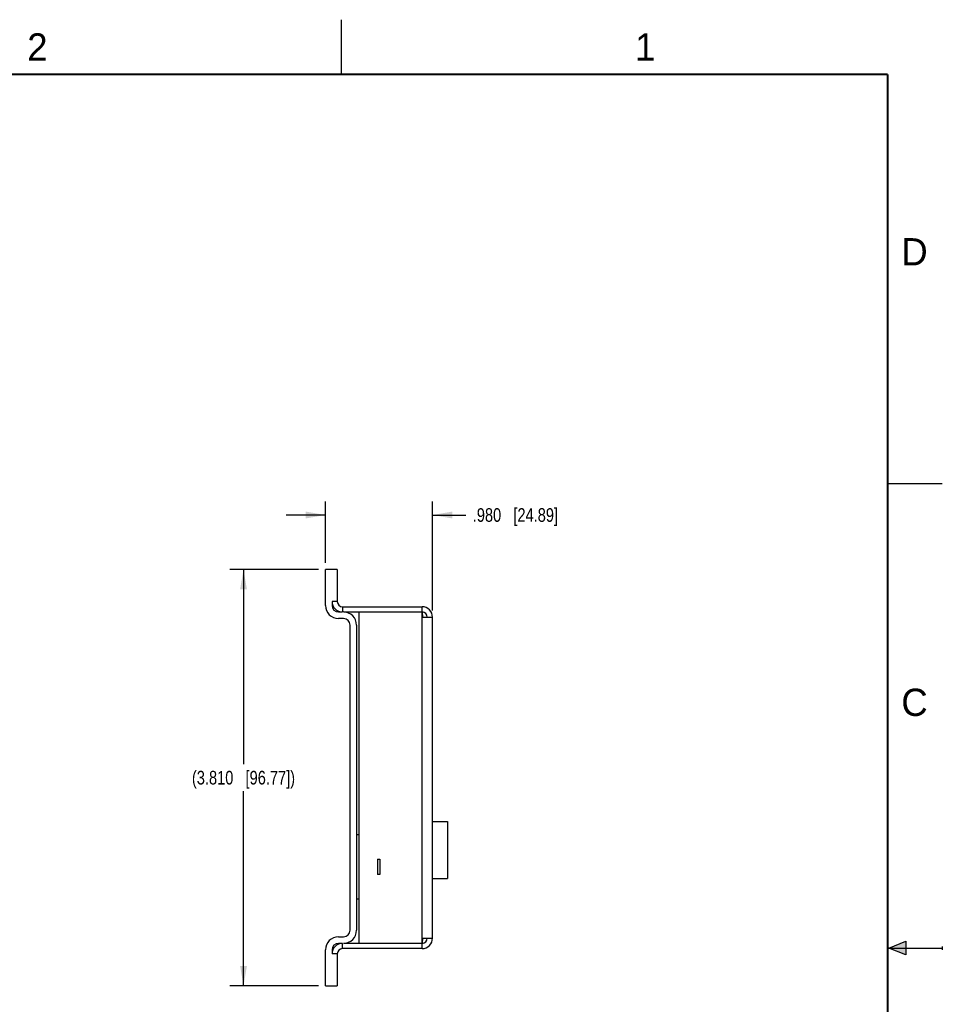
# Model space of a CAD drawing. Header units: inches. Extents: x 0 to 22, y 0 to 17.
# Tile 8 of 8: x 13.6 to 22, y 8 to 17. Entities that reach past the tile are written whole.
import ezdxf

# ---------------------------------------------------------------- set-up
doc = ezdxf.new("R2010")
doc.units = ezdxf.units.IN
doc.header["$LTSCALE"] = 1.21
doc.header["$MEASUREMENT"] = 0
doc.layers.get('0').update_dxf_attribs({"linetype": 'CONTINUOUS'})
doc.layers.add('DIMENSIONS', color=7, linetype='CONTINUOUS')
doc.styles.get("Standard").update_dxf_attribs({"font": 'txt', "width": 0.8})
doc.styles.add('TEXTSTYLE_2', font='txt')
doc.dimstyles.new('DIMSTYLE_2', dxfattribs={"dimtxt": 0.125, "dimasz": 0.18, "dimexe": 0.18, "dimexo": 0.0625, "dimgap": 0.09, "dimtad": 0, "dimtih": 1, "dimtoh": 1, "dimdec": 3, "dimzin": 4, "dimdsep": 46, "dimtxsty": 'STANDARD', "dimblk": '_FILLED', "dimblk1": '_FILLED', "dimblk2": '_FILLED', "dimcen": 0.09, "dimadec": 0, "dimazin": 0, "dimtp": 0.01, "dimtm": 0.01, "dimtfac": 1, "dimtdec": 3, "dimtofl": 0, "dimtmove": 0, "dimatfit": 3, "dimldrblk": '_FILLED', "dimfxl": 1, "dimtolj": 1, "dimtzin": 4, "dimarcsym": 0})

# ---------------------------------------------------------------- blocks, each defined once
blk = doc.blocks.new('_FILLED')
at = {"color": 0, "linetype": 'BYBLOCK'}
blk.add_solid([(0, 0), (-1, 0.174), (-1, -0.174)], dxfattribs=at)
blk = doc.blocks.new('*D10')
at = {"layer": 'DIMENSIONS', "color": 2, "linetype": 'CONTINUOUS'}
for p, q in [((16.3545, 12.0275), (16.3545, 12.59)), ((17.3345, 11.5915), (17.3345, 12.59)), ((16.3545, 12.465), (15.9945, 12.465)), ((17.3345, 12.465), (17.6401, 12.465))]:
    blk.add_line(p, q, dxfattribs=at)
at = {"layer": 'DIMENSIONS', "color": 2, "linetype": 'CONTINUOUS', "xscale": 0.18, "yscale": 0.18, "zscale": 0.18}
blk.add_blockref('_FILLED', (16.3545, 12.465), dxfattribs=at)
at = {"layer": 'DIMENSIONS', "color": 2, "linetype": 'CONTINUOUS', "xscale": 0.18, "yscale": 0.18, "zscale": 0.18, "rotation": 180}
blk.add_blockref('_FILLED', (17.3345, 12.465), dxfattribs=at)
at = {"layer": 'DIMENSIONS', "color": 2, "linetype": 'CONTINUOUS', "insert": (17.7026, 12.5275), "char_height": 0.125, "width": 1.225, "attachment_point": 1, "line_spacing_factor": 0.9}
blk.add_mtext('.980{\\Ftxt.shx;\\W1.000000;\\H0.125000; }[24.89]', dxfattribs=at)
blk = doc.blocks.new('*D11')
at = {"layer": 'DIMENSIONS', "color": 2, "linetype": 'CONTINUOUS'}
for p, q in [((16.292, 11.965), (15.4795, 11.965)), ((15.6045, 11.965), (15.6045, 10.185)), ((15.6045, 8.155), (15.6045, 9.935)), ((16.292, 8.155), (15.4795, 8.155))]:
    blk.add_line(p, q, dxfattribs=at)
at = {"layer": 'DIMENSIONS', "color": 2, "linetype": 'CONTINUOUS', "xscale": 0.18, "yscale": 0.18, "zscale": 0.18}
for p, rotation in [((15.6045, 11.965), 90), ((15.6045, 8.155), 270)]:
    blk.add_blockref('_FILLED', p, dxfattribs=dict(at, rotation=rotation))
at = {"layer": 'DIMENSIONS', "color": 2, "linetype": 'CONTINUOUS', "insert": (15.6045, 10.1225), "char_height": 0.125, "width": 1.525, "attachment_point": 2, "line_spacing_factor": 0.9}
blk.add_mtext('(3.810{\\Ftxt.shx;\\W1.000000;\\H0.125000; }[96.77])', dxfattribs=at)

msp = doc.modelspace()

# ---------------------------------------------------------------- hatches: boundary and pattern name
at = {"linetype": 'CONTINUOUS'}
msp.add_hatch(color=2, dxfattribs=at).paths.add_polyline_path([(21.6663, 8.5625), (21.6663, 8.4375), (21.51, 8.5)])

# ---------------------------------------------------------------- linework, layer by layer
at = {"color": 2, "linetype": 'CONTINUOUS'}
for p, q in [((16.5, 16.5), (16.5, 17)), ((22, 12.75), (21.5, 12.75)), ((21.51, 8.5), (21.6663, 8.5625)), ((21.51, 8.5), (22, 8.5)), ((21.6663, 8.4375), (21.51, 8.5)), ((21.6663, 8.5625), (21.6663, 8.4375)), ((22, 8.515), (22, 8.485))]:
    msp.add_line(p, q, dxfattribs=at)
at = {"color": 7, "linetype": 'CONTINUOUS'}
for p, q in [((16.3545, 11.637), (16.3545, 11.965)), ((16.4625, 11.965), (16.3545, 11.965)), ((16.4625, 11.965), (16.4625, 11.673)), ((16.4145, 11.673), (16.4145, 11.637)), ((16.4625, 11.673), (16.4145, 11.673)), ((16.4745, 11.577), (16.5105, 11.577)), ((16.5105, 11.625), (16.5105, 11.577)), ((16.5105, 11.625), (17.2385, 11.625)), ((16.5195, 11.577), (17.2385, 11.577)), ((16.6595, 11.577), (16.6595, 8.543)), ((17.2385, 8.495), (17.2385, 11.625)), ((17.2385, 11.577), (17.2436, 11.529)), ((16.5195, 11.517), (16.4745, 11.517)), ((16.5795, 8.663), (16.5795, 11.457)), ((16.6395, 11.457), (16.6395, 8.663)), ((17.2436, 11.529), (17.3345, 11.529)), ((17.3345, 8.591), (17.3345, 11.529)), ((17.3345, 9.658), (17.4715, 9.658)), ((17.4715, 9.658), (17.4715, 9.138)), ((16.6395, 9.54), (16.6595, 9.54)), ((16.8305, 9.315), (16.8535, 9.315)), ((16.8305, 9.315), (16.8305, 9.175)), ((16.8535, 9.315), (16.8535, 9.175)), ((16.8535, 9.175), (16.8305, 9.175)), ((17.3345, 9.138), (17.4715, 9.138)), ((16.6395, 8.95), (16.6595, 8.95)), ((16.4745, 8.603), (16.5195, 8.603)), ((17.2436, 8.591), (17.2385, 8.543)), ((17.2436, 8.591), (17.3345, 8.591)), ((16.3545, 8.155), (16.3545, 8.483)), ((16.4145, 8.483), (16.4145, 8.447)), ((16.5105, 8.543), (16.4745, 8.543)), ((16.5105, 8.495), (16.5105, 8.543)), ((17.2385, 8.495), (16.5105, 8.495)), ((17.2385, 8.543), (16.5195, 8.543)), ((16.4625, 8.447), (16.4145, 8.447)), ((16.4625, 8.447), (16.4625, 8.155)), ((16.3545, 8.155), (16.4625, 8.155))]:
    msp.add_line(p, q, dxfattribs=at)
at = {"color": 7, "linetype": 'CONTINUOUS', "const_width": 0.02}
for points in [[(21.5, 16.5), (0.5, 16.5)], [(21.5, 0.5), (21.5, 16.5)]]:
    msp.add_lwpolyline(points, dxfattribs=at)
at = {"color": 7, "linetype": 'CONTINUOUS'}
for centre, radius, start, end in [((16.4745, 11.637), 0.12, 180, 270), ((16.5105, 11.673), 0.096, 180, 270), ((16.4745, 11.637), 0.06, 180, 270), ((16.5105, 11.673), 0.048, 180, 270), ((16.5195, 11.457), 0.12, 0, 90), ((17.2385, 11.529), 0.096, 0, 90), ((17.2385, 11.529), 0.048, 0, 90), ((16.5195, 11.457), 0.06, 0, 90), ((16.5195, 8.663), 0.12, 270, 360), ((16.5195, 8.663), 0.06, 270, 360), ((16.4745, 8.483), 0.12, 90, 180), ((17.2385, 8.591), 0.096, 270, 360), ((17.2385, 8.591), 0.048, 270, 360), ((16.5105, 8.447), 0.096, 90, 180), ((16.4745, 8.483), 0.06, 90, 180), ((16.5105, 8.447), 0.048, 90, 180)]:
    msp.add_arc(centre, radius, start, end, dxfattribs=at)

# ---------------------------------------------------------------- texts
at = {"color": 2, "linetype": 'CONTINUOUS', "char_height": 0.25, "width": 0.25, "attachment_point": 1, "line_spacing_factor": 0.9, "style": 'TEXTSTYLE_2'}
for s, insert in [('2', (13.625, 16.875)), ('1', (19.1875, 16.875)), ('D', (21.625, 15)), ('C', (21.625, 10.875))]:
    msp.add_mtext(s, dxfattribs=dict(at, insert=insert))

# ---------------------------------------------------------------- dimensions: what is measured, and where the dimension line sits
at = {"layer": 'DIMENSIONS', "color": 2, "linetype": 'CONTINUOUS'}
dim = msp.add_linear_dim(base=(16.3545, 12.465), p1=(17.3345, 11.5915), p2=(16.3545, 12.0275), angle=180, dimstyle='DIMSTYLE_2', dxfattribs=at)
dim.commit()
dim.dimension.update_dxf_attribs({"geometry": '*D10', "text_midpoint": (18.3151, 12.465), "dimtype": 160})
dim = msp.add_linear_dim(base=(15.6045, 11.965), p1=(16.292, 8.155), p2=(16.292, 11.965), angle=90, text='(<>)', dimstyle='DIMSTYLE_2', dxfattribs=at)
dim.commit()
dim.dimension.update_dxf_attribs({"geometry": '*D11', "text_midpoint": (15.5045, 10.06), "dimtype": 160})

doc.saveas('drawing.dxf')
